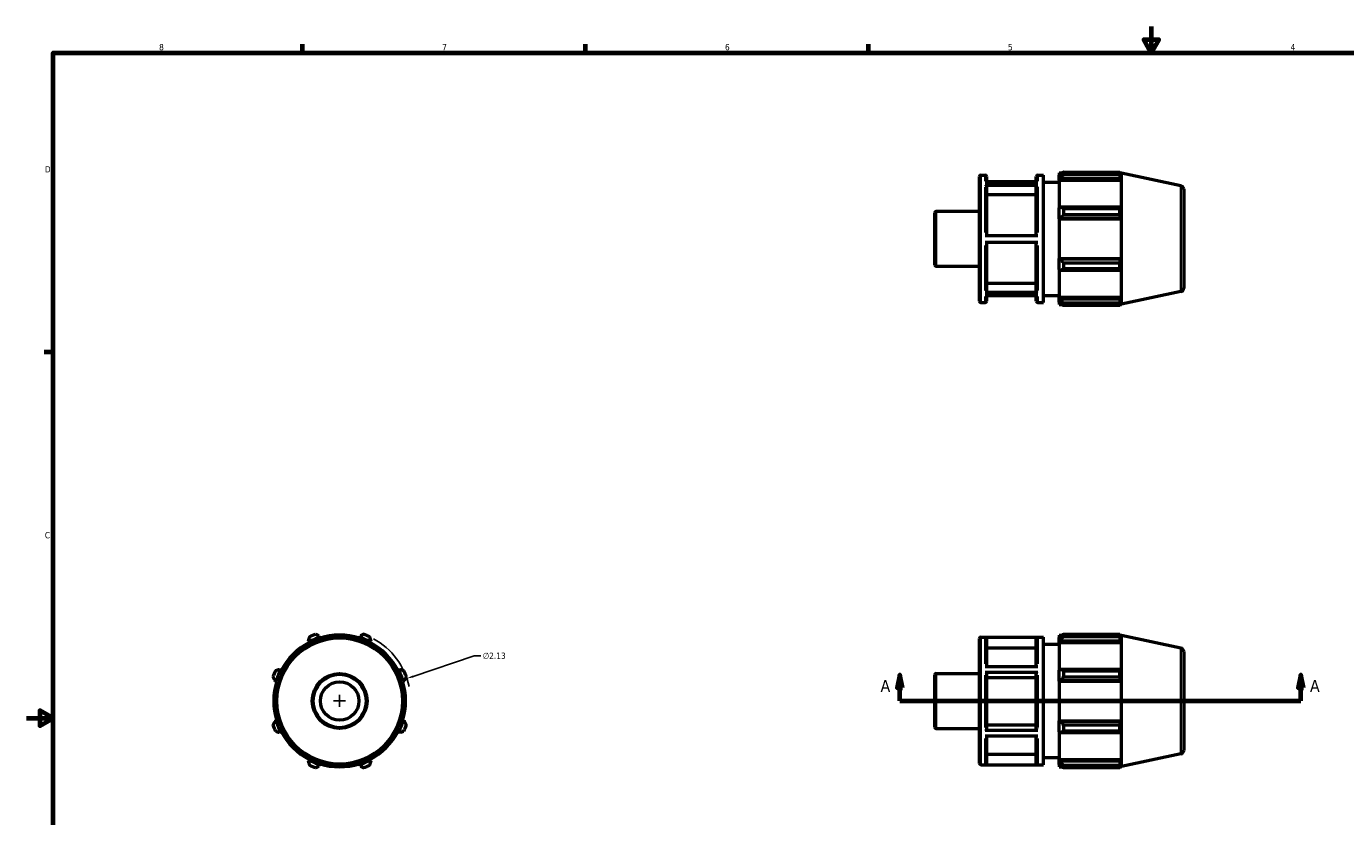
# Model space of a CAD drawing. Header units: inches. Extents: x -1.9 to 36.8, y -2.4 to 21.5.
# Tile 2 of 4: x 0.1 to 19.9, y 9.5 to 21.4. Entities that reach past the tile are written whole.
import ezdxf

# ---------------------------------------------------------------- set-up
doc = ezdxf.new("R2010")
doc.units = ezdxf.units.IN
doc.header["$MEASUREMENT"] = 0
for name, color, linetype, lineweight in [('Border (ANSI)', 7, 'Continuous', 70), ('Dimension (ANSI)', 7, 'Continuous', 25), ('Section Line (ANSI)', 7, 'Continuous', 70), ('Visible (ANSI)', 7, 'Continuous', 50), ('Visible Narrow (ANSI)', 7, 'Continuous', 35)]:
    doc.layers.add(name, color=color, linetype=linetype, lineweight=lineweight)
doc.styles.add('Label Text (ANSI)', font='tahoma.ttf')
doc.styles.add('Note Text (ANSI)', font='tahoma.ttf')
doc.dimstyles.new('Default (ANSI)', dxfattribs={"dimtxt": 0.094488, "dimasz": 0.098425, "dimexe": 0.125, "dimexo": 0.0625, "dimgap": 0.031496, "dimtad": 0, "dimtih": 1, "dimtoh": 1, "dimrnd": 1e-08, "dimzin": 4, "dimdsep": 46, "dimtxsty": 'Note Text (ANSI)', "dimcen": 0.09, "dimdle": 0.393701, "dimclrd": 256, "dimclre": 256, "dimclrt": 5, "dimadec": 0, "dimazin": 1, "dimtfac": 1, "dimtofl": 0, "dimtmove": 0, "dimatfit": 3, "dimfxl": 1, "dimtolj": 1, "dimtzin": 4, "dimlwd": -1, "dimlwe": -1, "dimarcsym": 0})

# ---------------------------------------------------------------- blocks, each defined once
blk = doc.blocks.new('Borders Default Border')
at = {"layer": 'Border (ANSI)'}
for p, q in [((4.25, 21), (4.25, 21.134)), ((8.5, 21), (8.5, 21.134)), ((12.75, 21), (12.75, 21.134)), ((0.5, 16.5), (0.366, 16.5))]:
    blk.add_line(p, q, dxfattribs=at)
at = {"layer": 'Border (ANSI)', "flags": 128}
for points in [[(17, 21.4), (17, 21), (16.885, 21.2), (17.115, 21.2), (17, 21)], [(0.5, 1), (0.5, 21), (33.5, 21), (33.5, 1), (0.5, 1)], [(0.1, 11), (0.5, 11), (0.3, 11.115), (0.3, 10.885), (0.5, 11)]]:
    blk.add_lwpolyline(points, dxfattribs=at)
at = {"layer": 'Border (ANSI)', "color": 5, "true_color": 0x0000ff, "char_height": 0.0945, "attachment_point": 7, "style": 'Note Text (ANSI)'}
for s, insert in [('8', (2.094, 21.038)), ('7', (6.346, 21.04)), ('6', (10.595, 21.038)), ('5', (14.847, 21.038)), ('4', (19.092, 21.04)), ('D', (0.378, 19.203)), ('C', (0.378, 13.701))]:
    blk.add_mtext(s, dxfattribs=dict(at, insert=insert))
blk = doc.blocks.new('2dTransSection0')
at = {"layer": 'Section Line (ANSI)', "linetype": 'Continuous'}
for p, q in [((13.222, 11.65), (13.182, 11.453)), ((13.222, 11.453), (13.222, 11.65)), ((13.261, 11.453), (13.222, 11.65)), ((19.247, 11.65), (19.208, 11.453)), ((19.247, 11.453), (19.247, 11.65)), ((19.287, 11.453), (19.247, 11.65)), ((13.182, 11.453), (13.261, 11.453)), ((13.222, 11.257), (13.222, 11.453)), ((19.208, 11.453), (19.287, 11.453)), ((19.247, 11.257), (19.247, 11.453)), ((13.222, 11.257), (13.537, 11.257)), ((18.932, 11.257), (19.247, 11.257))]:
    blk.add_line(p, q, dxfattribs=at)
at = {"layer": 'Section Line (ANSI)'}
blk.add_line((13.222, 11.257), (19.247, 11.257), dxfattribs=at)
at = {"layer": 'Section Line (ANSI)', "linetype": 'Continuous', "flags": 128}
for points in [[(13.261, 11.453), (13.222, 11.65), (13.182, 11.453), (13.261, 11.453)], [(19.287, 11.453), (19.247, 11.65), (19.208, 11.453), (19.287, 11.453)]]:
    blk.add_lwpolyline(points, dxfattribs=at)
at = {"layer": 'Section Line (ANSI)'}
for points in [[(13.261, 11.453), (13.222, 11.65), (13.182, 11.453), (13.261, 11.453)], [(19.287, 11.453), (19.247, 11.65), (19.208, 11.453), (19.287, 11.453)]]:
    blk.add_solid(points, dxfattribs=at)
at = {"layer": 'Section Line (ANSI)', "char_height": 0.18, "attachment_point": 7, "style": 'Label Text (ANSI)'}
for insert in [(12.932, 11.394), (19.384, 11.394)]:
    blk.add_mtext('A', dxfattribs=dict(at, insert=insert))
blk = doc.blocks.new('*D10')
at = {"layer": 'Defpoints', "color": 0, "transparency": 16777216}
for p in [(5.816, 11.595), (3.796, 10.918)]:
    blk.add_point(p, dxfattribs=at)
at = {"layer": 'Dimension (ANSI)', "transparency": 16777216}
for p, q in [((6.826, 11.933), (5.909, 11.626)), ((6.925, 11.933), (6.826, 11.933)), ((4.806, 11.167), (4.806, 11.347)), ((4.716, 11.257), (4.896, 11.257))]:
    blk.add_line(p, q, dxfattribs=at)
blk.add_arc((4.806, 11.257), 1.065, 11.7871, 61.4296, dxfattribs=at)
blk.add_solid([(5.904, 11.641), (5.915, 11.61), (5.816, 11.595)], dxfattribs=at)
at = {"layer": 'Dimension (ANSI)', "color": 5, "transparency": 16777216, "insert": (6.956, 11.984), "char_height": 0.0945, "attachment_point": 1, "style": 'Note Text (ANSI)'}
blk.add_mtext('\\A1;∅2.13', dxfattribs=at)

msp = doc.modelspace()

# ---------------------------------------------------------------- linework, layer by layer
at = {"layer": 'Visible (ANSI)'}
for p, q in [((14.417, 17.269), (14.417, 19.144)), ((14.438, 19.165), (14.503, 19.165)), ((14.503, 19.06), (15.293, 19.06)), ((14.524, 19.144), (14.524, 19.06)), ((15.272, 19.064), (14.524, 19.064)), ((15.272, 19.06), (15.272, 19.144)), ((15.293, 19.165), (15.379, 19.165)), ((15.379, 17.248), (15.379, 19.165)), ((15.379, 19.059), (15.617, 19.059)), ((15.617, 19.197), (15.617, 19.161)), ((15.617, 19.197), (15.662, 19.197)), ((15.638, 19.182), (15.617, 19.161)), ((15.617, 19.095), (15.617, 19.161)), ((15.617, 19.095), (15.638, 19.113)), ((15.617, 19.085), (15.617, 19.095)), ((15.617, 19.085), (15.617, 18.669)), ((15.617, 19.085), (16.55, 19.085)), ((15.638, 19.113), (16.539, 19.113)), ((15.681, 19.209), (15.681, 19.17)), ((15.681, 19.209), (16.526, 19.209)), ((16.526, 19.17), (15.681, 19.17)), ((16.526, 19.17), (16.526, 19.209)), ((16.532, 19.197), (16.55, 19.197)), ((16.55, 19.151), (16.539, 19.182)), ((16.539, 19.113), (16.55, 19.085)), ((16.552, 19.191), (16.55, 19.197)), ((16.55, 19.151), (16.55, 19.197)), ((16.55, 18.664), (16.55, 19.085)), ((16.552, 17.222), (16.552, 19.191)), ((17.445, 19.001), (16.552, 19.191)), ((15.293, 19.006), (14.503, 19.006)), ((14.524, 18.988), (14.524, 18.255)), ((15.272, 18.867), (14.524, 18.867)), ((15.272, 18.255), (15.272, 18.988)), ((17.487, 18.95), (17.487, 17.463)), ((15.638, 18.679), (15.617, 18.669)), ((15.617, 18.508), (15.617, 18.669)), ((16.539, 18.679), (15.638, 18.679)), ((15.681, 18.66), (15.681, 18.567)), ((15.681, 18.66), (16.526, 18.66)), ((16.526, 18.567), (16.526, 18.66)), ((16.55, 18.664), (16.539, 18.679)), ((13.747, 17.815), (13.747, 18.598)), ((13.768, 18.619), (14.417, 18.619)), ((15.617, 18.508), (15.638, 18.514)), ((15.617, 18.504), (15.617, 18.508)), ((15.617, 18.504), (15.617, 17.909)), ((15.617, 18.504), (16.55, 18.504)), ((15.638, 18.514), (16.539, 18.514)), ((16.526, 18.567), (15.681, 18.567)), ((16.539, 18.514), (16.55, 18.504)), ((16.55, 17.909), (16.55, 18.504)), ((14.503, 18.255), (15.293, 18.255)), ((15.293, 18.148), (14.503, 18.148)), ((14.524, 18.148), (14.524, 17.42)), ((15.272, 17.42), (15.272, 18.148)), ((15.617, 17.905), (15.617, 17.909)), ((15.617, 17.909), (16.55, 17.909)), ((15.617, 17.744), (15.617, 17.905)), ((15.638, 17.899), (15.617, 17.905)), ((16.539, 17.899), (15.638, 17.899)), ((15.681, 17.846), (15.681, 17.753)), ((15.681, 17.846), (16.526, 17.846)), ((16.526, 17.753), (16.526, 17.846)), ((16.55, 17.909), (16.539, 17.899)), ((13.768, 17.794), (14.417, 17.794)), ((15.617, 17.744), (15.617, 17.328)), ((15.617, 17.744), (15.638, 17.734)), ((15.638, 17.734), (16.539, 17.734)), ((16.526, 17.753), (15.681, 17.753)), ((16.539, 17.734), (16.55, 17.749)), ((16.55, 17.328), (16.55, 17.749)), ((14.524, 17.54), (15.272, 17.54)), ((14.438, 17.248), (14.503, 17.248)), ((14.503, 17.402), (15.293, 17.402)), ((15.293, 17.349), (14.503, 17.349)), ((14.524, 17.349), (14.524, 17.269)), ((15.272, 17.269), (15.272, 17.349)), ((15.293, 17.248), (15.379, 17.248)), ((15.379, 17.355), (15.617, 17.355)), ((15.617, 17.319), (15.617, 17.328)), ((15.617, 17.328), (16.55, 17.328)), ((15.617, 17.252), (15.617, 17.319)), ((15.638, 17.3), (15.617, 17.319)), ((15.617, 17.252), (15.617, 17.216)), ((15.617, 17.252), (15.638, 17.231)), ((16.539, 17.3), (15.638, 17.3)), ((15.681, 17.243), (15.681, 17.204)), ((15.681, 17.243), (16.526, 17.243)), ((16.526, 17.204), (16.526, 17.243)), ((16.55, 17.328), (16.539, 17.3)), ((16.539, 17.231), (16.55, 17.262)), ((16.55, 17.216), (16.55, 17.262)), ((17.445, 17.412), (16.552, 17.222)), ((15.617, 17.216), (15.662, 17.216)), ((16.526, 17.204), (15.681, 17.204)), ((16.532, 17.216), (16.55, 17.216)), ((16.552, 17.222), (16.55, 17.216)), ((4.334, 12.163), (4.344, 12.145)), ((4.344, 12.145), (4.349, 12.135)), ((4.505, 12.211), (4.499, 12.232)), ((4.508, 12.201), (4.505, 12.211)), ((5.107, 12.211), (5.104, 12.201)), ((5.114, 12.232), (5.107, 12.211)), ((5.264, 12.135), (5.269, 12.145)), ((5.269, 12.145), (5.278, 12.163)), ((14.417, 10.319), (14.417, 12.194)), ((14.438, 12.215), (15.379, 12.215)), ((15.293, 12.213), (14.503, 12.213)), ((14.524, 12.192), (14.524, 11.777)), ((15.272, 11.777), (15.272, 12.192)), ((15.379, 10.298), (15.379, 12.215)), ((15.379, 12.109), (15.617, 12.109)), ((15.617, 12.247), (15.617, 12.211)), ((15.617, 12.247), (15.662, 12.247)), ((15.638, 12.232), (15.617, 12.211)), ((15.617, 12.145), (15.617, 12.211)), ((15.617, 12.145), (15.638, 12.163)), ((15.617, 12.135), (15.617, 12.145)), ((15.617, 12.135), (15.617, 11.719)), ((15.617, 12.135), (16.55, 12.135)), ((15.638, 12.163), (16.539, 12.163)), ((15.681, 12.259), (15.681, 12.22)), ((15.681, 12.259), (16.526, 12.259)), ((16.526, 12.22), (15.681, 12.22)), ((16.526, 12.22), (16.526, 12.259)), ((16.532, 12.247), (16.55, 12.247)), ((16.55, 12.201), (16.539, 12.232)), ((16.539, 12.163), (16.55, 12.135)), ((16.552, 12.241), (16.55, 12.247)), ((16.55, 12.201), (16.55, 12.247)), ((16.55, 11.714), (16.55, 12.135)), ((16.552, 10.272), (16.552, 12.241)), ((17.445, 12.051), (16.552, 12.241)), ((15.272, 12.053), (14.524, 12.053)), ((17.487, 12), (17.487, 10.514)), ((3.918, 11.719), (3.899, 11.729)), ((3.928, 11.714), (3.918, 11.719)), ((5.694, 11.719), (5.685, 11.714)), ((5.713, 11.729), (5.694, 11.719)), ((14.503, 11.777), (15.293, 11.777)), ((15.638, 11.729), (15.617, 11.719)), ((15.617, 11.558), (15.617, 11.719)), ((16.539, 11.729), (15.638, 11.729)), ((15.681, 11.71), (15.681, 11.617)), ((15.681, 11.71), (16.526, 11.71)), ((16.526, 11.617), (16.526, 11.71)), ((16.55, 11.714), (16.539, 11.729)), ((3.831, 11.564), (3.851, 11.558)), ((3.851, 11.558), (3.862, 11.554)), ((5.751, 11.554), (5.761, 11.558)), ((5.761, 11.558), (5.781, 11.564)), ((13.747, 10.865), (13.747, 11.648)), ((13.768, 11.669), (14.417, 11.669)), ((15.293, 11.684), (14.503, 11.684)), ((14.524, 11.674), (14.524, 10.83)), ((15.272, 11.604), (14.524, 11.604)), ((15.272, 10.83), (15.272, 11.674)), ((15.617, 11.558), (15.638, 11.564)), ((15.617, 11.554), (15.617, 11.558)), ((15.617, 11.554), (15.617, 10.959)), ((15.617, 11.554), (16.55, 11.554)), ((15.638, 11.564), (16.539, 11.564)), ((16.526, 11.617), (15.681, 11.617)), ((16.539, 11.564), (16.55, 11.554)), ((16.55, 10.959), (16.55, 11.554)), ((3.851, 10.956), (3.831, 10.949)), ((3.862, 10.959), (3.851, 10.956)), ((5.761, 10.956), (5.751, 10.959)), ((5.781, 10.949), (5.761, 10.956)), ((15.617, 10.956), (15.617, 10.959)), ((15.617, 10.959), (16.55, 10.959)), ((15.638, 10.949), (15.617, 10.956)), ((15.617, 10.794), (15.617, 10.956)), ((16.539, 10.949), (15.638, 10.949)), ((16.55, 10.959), (16.539, 10.949)), ((3.899, 10.784), (3.918, 10.794)), ((3.918, 10.794), (3.928, 10.799)), ((5.685, 10.799), (5.694, 10.794)), ((5.694, 10.794), (5.713, 10.784)), ((13.768, 10.844), (14.417, 10.844)), ((14.503, 10.82), (15.293, 10.82)), ((15.293, 10.728), (14.503, 10.728)), ((14.524, 10.9), (15.272, 10.9)), ((14.524, 10.728), (14.524, 10.32)), ((15.272, 10.32), (15.272, 10.728)), ((15.617, 10.794), (15.638, 10.784)), ((15.617, 10.794), (15.617, 10.378)), ((15.638, 10.784), (16.539, 10.784)), ((15.681, 10.896), (15.681, 10.803)), ((15.681, 10.896), (16.526, 10.896)), ((16.526, 10.803), (15.681, 10.803)), ((16.526, 10.803), (16.526, 10.896)), ((16.539, 10.784), (16.55, 10.799)), ((16.55, 10.378), (16.55, 10.799)), ((4.344, 10.369), (4.334, 10.35)), ((4.349, 10.378), (4.344, 10.369)), ((4.505, 10.302), (4.508, 10.312)), ((5.104, 10.312), (5.107, 10.302)), ((5.269, 10.369), (5.264, 10.378)), ((5.278, 10.35), (5.269, 10.369)), ((14.524, 10.459), (15.272, 10.459)), ((15.379, 10.405), (15.617, 10.405)), ((15.617, 10.369), (15.617, 10.378)), ((15.617, 10.378), (16.55, 10.378)), ((15.617, 10.302), (15.617, 10.369)), ((15.638, 10.35), (15.617, 10.369)), ((16.539, 10.35), (15.638, 10.35)), ((16.55, 10.378), (16.539, 10.35)), ((16.539, 10.281), (16.55, 10.312)), ((16.55, 10.266), (16.55, 10.312)), ((17.445, 10.462), (16.552, 10.272)), ((4.499, 10.281), (4.505, 10.302)), ((5.107, 10.302), (5.114, 10.281)), ((14.438, 10.298), (15.379, 10.298)), ((14.503, 10.299), (15.293, 10.299)), ((15.617, 10.302), (15.638, 10.281)), ((15.617, 10.302), (15.617, 10.266)), ((15.617, 10.266), (15.662, 10.266)), ((15.681, 10.293), (15.681, 10.254)), ((15.681, 10.293), (16.526, 10.293)), ((16.526, 10.254), (15.681, 10.254)), ((16.526, 10.254), (16.526, 10.293)), ((16.532, 10.266), (16.55, 10.266)), ((16.552, 10.272), (16.55, 10.266))]:
    msp.add_line(p, q, dxfattribs=at)
for radius in [0.958, 0.412, 0.289]:
    msp.add_circle((4.806, 11.257), radius, dxfattribs=at)
for centre, radius, start, end in [((14.438, 19.144), 0.0209, 90, 180), ((14.503, 19.144), 0.0209, 0, 90), ((15.293, 19.144), 0.0209, 90, 180), ((17.434, 18.95), 0.0524, 0, 78), ((13.768, 18.598), 0.0209, 90, 180), ((13.768, 17.815), 0.0209, 180, 270), ((17.434, 17.463), 0.0524, 282, 0), ((14.438, 17.269), 0.0209, 180, 270), ((14.503, 17.269), 0.0209, 270, 0), ((15.293, 17.269), 0.0209, 180, 270), ((4.806, 11.257), 0.99, 117.5, 152.5), ((4.806, 11.257), 1.001, 107.5, 117.5), ((4.806, 11.257), 1.065, 109.792, 115.208), ((4.806, 11.257), 0.99, 72.5, 107.5), ((4.806, 11.257), 1.001, 62.5, 72.5), ((4.806, 11.257), 1.065, 64.792, 70.208), ((4.806, 11.257), 0.99, 27.5, 62.5), ((14.438, 12.194), 0.0209, 90, 180), ((17.434, 12), 0.0524, 0, 78), ((4.806, 11.257), 1.065, 154.792, 160.208), ((4.806, 11.257), 1.001, 152.5, 162.5), ((4.806, 11.257), 1.001, 17.5, 27.5), ((4.806, 11.257), 1.065, 19.792, 25.208), ((4.806, 11.257), 0.99, 162.5, 197.5), ((4.806, 11.257), 0.99, 342.5, 17.5), ((13.768, 11.648), 0.0209, 90, 180), ((4.806, 11.257), 1.001, 197.5, 207.5), ((4.806, 11.257), 1.001, 332.5, 342.5), ((4.806, 11.257), 1.065, 199.792, 205.208), ((4.806, 11.257), 0.99, 207.5, 242.5), ((4.806, 11.257), 0.99, 297.5, 332.5), ((4.806, 11.257), 1.065, 334.792, 340.208), ((13.768, 10.865), 0.0209, 180, 270), ((17.434, 10.514), 0.0524, 282, 0), ((4.806, 11.257), 1.001, 242.5, 252.5), ((4.806, 11.257), 0.99, 252.5, 287.5), ((4.806, 11.257), 1.001, 287.5, 297.5), ((14.438, 10.319), 0.0209, 180, 270), ((4.806, 11.257), 1.065, 244.792, 250.208), ((4.806, 11.257), 1.065, 289.792, 295.208)]:
    msp.add_arc(centre, radius, start, end, dxfattribs=at)
for points, weights in [([(15.681, 19.209), (15.659, 19.195), (15.638, 19.182)], [1.01526984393, 1.01088683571, 1.00570109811]), ([(15.638, 19.113), (15.659, 19.141), (15.681, 19.17)], [1.00570109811, 1.01088683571, 1.01526984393]), ([(16.526, 19.209), (16.533, 19.195), (16.539, 19.182)], [1, 1.00080579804, 1.00079460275]), ([(16.539, 19.113), (16.533, 19.141), (16.526, 19.17)], [1.00079460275, 1.00080579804, 1]), ([(15.681, 18.66), (15.659, 18.67), (15.638, 18.679)], [1.01526984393, 1.01088683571, 1.00570109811]), ([(16.526, 18.66), (16.533, 18.67), (16.539, 18.679)], [1, 1.00080579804, 1.00079460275]), ([(15.638, 18.514), (15.659, 18.54), (15.681, 18.567)], [1.00570109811, 1.01088683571, 1.01526984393]), ([(16.539, 18.514), (16.533, 18.54), (16.526, 18.567)], [1.00079460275, 1.00080579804, 1]), ([(15.681, 17.846), (15.659, 17.873), (15.638, 17.899)], [1.01526984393, 1.01088683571, 1.00570109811]), ([(16.526, 17.846), (16.533, 17.873), (16.539, 17.899)], [1, 1.00080579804, 1.00079460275]), ([(15.638, 17.734), (15.659, 17.743), (15.681, 17.753)], [1.00570109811, 1.01088683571, 1.01526984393]), ([(16.539, 17.734), (16.533, 17.743), (16.526, 17.753)], [1.00079460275, 1.00080579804, 1]), ([(15.681, 17.243), (15.659, 17.272), (15.638, 17.3)], [1.01526984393, 1.01088683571, 1.00570109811]), ([(16.526, 17.243), (16.533, 17.272), (16.539, 17.3)], [1, 1.00080579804, 1.00079460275]), ([(15.638, 17.231), (15.659, 17.218), (15.681, 17.204)], [1.00570109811, 1.01088683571, 1.01526984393]), ([(16.539, 17.231), (16.533, 17.218), (16.526, 17.204)], [1.00079460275, 1.00080579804, 1]), ([(4.353, 12.22), (4.343, 12.191), (4.334, 12.163)], [1.01526984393, 1.01088683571, 1.00570109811]), ([(4.499, 12.232), (4.473, 12.245), (4.446, 12.259)], [1.00570109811, 1.01088683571, 1.01526984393]), ([(5.167, 12.259), (5.14, 12.245), (5.114, 12.232)], [1.01526984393, 1.01088683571, 1.00570109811]), ([(5.278, 12.163), (5.269, 12.191), (5.26, 12.22)], [1.00570109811, 1.01088683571, 1.01526984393]), ([(15.681, 12.259), (15.659, 12.245), (15.638, 12.232)], [1.01526984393, 1.01088683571, 1.00570109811]), ([(15.638, 12.163), (15.659, 12.191), (15.681, 12.22)], [1.00570109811, 1.01088683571, 1.01526984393]), ([(16.526, 12.259), (16.533, 12.245), (16.539, 12.232)], [1, 1.00080579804, 1.00079460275]), ([(16.539, 12.163), (16.533, 12.191), (16.526, 12.22)], [1.00079460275, 1.00080579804, 1]), ([(3.899, 11.729), (3.872, 11.72), (3.843, 11.71)], [1.00570109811, 1.01088683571, 1.01526984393]), ([(5.77, 11.71), (5.741, 11.72), (5.713, 11.729)], [1.01526984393, 1.01088683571, 1.00570109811]), ([(15.681, 11.71), (15.659, 11.72), (15.638, 11.729)], [1.01526984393, 1.01088683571, 1.00570109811]), ([(16.526, 11.71), (16.533, 11.72), (16.539, 11.729)], [1, 1.00080579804, 1.00079460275]), ([(3.804, 11.617), (3.818, 11.59), (3.831, 11.564)], [1.01526984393, 1.01088683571, 1.00570109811]), ([(5.781, 11.564), (5.795, 11.59), (5.808, 11.617)], [1.00570109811, 1.01088683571, 1.01526984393]), ([(15.638, 11.564), (15.659, 11.59), (15.681, 11.617)], [1.00570109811, 1.01088683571, 1.01526984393]), ([(16.539, 11.564), (16.533, 11.59), (16.526, 11.617)], [1.00079460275, 1.00080579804, 1]), ([(3.831, 10.949), (3.818, 10.923), (3.804, 10.896)], [1.00570109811, 1.01088683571, 1.01526984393]), ([(5.808, 10.896), (5.795, 10.923), (5.781, 10.949)], [1.01526984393, 1.01088683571, 1.00570109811]), ([(15.681, 10.896), (15.659, 10.923), (15.638, 10.949)], [1.01526984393, 1.01088683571, 1.00570109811]), ([(16.526, 10.896), (16.533, 10.923), (16.539, 10.949)], [1, 1.00080579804, 1.00079460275]), ([(3.843, 10.803), (3.872, 10.794), (3.899, 10.784)], [1.01526984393, 1.01088683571, 1.00570109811]), ([(5.713, 10.784), (5.741, 10.794), (5.77, 10.803)], [1.00570109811, 1.01088683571, 1.01526984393]), ([(15.638, 10.784), (15.659, 10.794), (15.681, 10.803)], [1.00570109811, 1.01088683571, 1.01526984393]), ([(16.539, 10.784), (16.533, 10.794), (16.526, 10.803)], [1.00079460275, 1.00080579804, 1]), ([(4.334, 10.35), (4.343, 10.322), (4.353, 10.293)], [1.00570109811, 1.01088683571, 1.01526984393]), ([(5.26, 10.293), (5.269, 10.322), (5.278, 10.35)], [1.01526984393, 1.01088683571, 1.00570109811]), ([(15.681, 10.293), (15.659, 10.322), (15.638, 10.35)], [1.01526984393, 1.01088683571, 1.00570109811]), ([(16.526, 10.293), (16.533, 10.322), (16.539, 10.35)], [1, 1.00080579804, 1.00079460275]), ([(4.446, 10.254), (4.473, 10.268), (4.499, 10.281)], [1.01526984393, 1.01088683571, 1.00570109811]), ([(5.114, 10.281), (5.14, 10.268), (5.167, 10.254)], [1.00570109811, 1.01088683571, 1.01526984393]), ([(15.638, 10.281), (15.659, 10.268), (15.681, 10.254)], [1.00570109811, 1.01088683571, 1.01526984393]), ([(16.539, 10.281), (16.533, 10.268), (16.526, 10.254)], [1.00079460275, 1.00080579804, 1])]:
    msp.add_rational_spline(points, weights, degree=2, dxfattribs=at)
for points, knots in [([(14.503, 19.006), (14.505, 19.006), (14.508, 19.005), (14.513, 19.004), (14.516, 19.002), (14.519, 18.999), (14.521, 18.997), (14.523, 18.993), (14.524, 18.99), (14.524, 18.988)], [0, 0, 0, 0, 0.019685, 0.019685, 0.03938863, 0.03938863, 0.05911536, 0.05911536, 0.0788621, 0.0788621, 0.0788621, 0.0788621]), ([(15.272, 18.988), (15.272, 18.99), (15.272, 18.993), (15.274, 18.997), (15.276, 18.999), (15.28, 19.002), (15.282, 19.004), (15.287, 19.005), (15.29, 19.006), (15.293, 19.006)], [0.2365921, 0.2365921, 0.2365921, 0.2365921, 0.25633884, 0.25633884, 0.27606556, 0.27606556, 0.2957692, 0.2957692, 0.3154542, 0.3154542, 0.3154542, 0.3154542]), ([(14.524, 17.42), (14.524, 17.418), (14.523, 17.415), (14.521, 17.411), (14.519, 17.408), (14.516, 17.405), (14.513, 17.404), (14.508, 17.402), (14.505, 17.402), (14.503, 17.402)], [0.23651942, 0.23651942, 0.23651942, 0.23651942, 0.25625041, 0.25625041, 0.2759677, 0.2759677, 0.29566918, 0.29566918, 0.3153579, 0.3153579, 0.3153579, 0.3153579]), ([(15.293, 17.402), (15.29, 17.402), (15.287, 17.402), (15.282, 17.404), (15.28, 17.405), (15.276, 17.408), (15.274, 17.411), (15.272, 17.415), (15.272, 17.418), (15.272, 17.42)], [0, 0, 0, 0, 0.01968872, 0.01968872, 0.0393902, 0.0393902, 0.05910749, 0.05910749, 0.07883848, 0.07883848, 0.07883848, 0.07883848]), ([(14.503, 12.213), (14.505, 12.213), (14.508, 12.213), (14.513, 12.211), (14.516, 12.209), (14.519, 12.205), (14.521, 12.203), (14.523, 12.198), (14.524, 12.195), (14.524, 12.192)], [0, 0, 0, 0, 0.019685, 0.019685, 0.03938863, 0.03938863, 0.05911536, 0.05911536, 0.0788621, 0.0788621, 0.0788621, 0.0788621]), ([(15.272, 12.192), (15.272, 12.195), (15.272, 12.198), (15.274, 12.203), (15.276, 12.205), (15.28, 12.209), (15.282, 12.211), (15.287, 12.213), (15.29, 12.213), (15.293, 12.213)], [0.2365921, 0.2365921, 0.2365921, 0.2365921, 0.25633884, 0.25633884, 0.27606556, 0.27606556, 0.2957692, 0.2957692, 0.3154542, 0.3154542, 0.3154542, 0.3154542]), ([(14.503, 11.684), (14.505, 11.684), (14.508, 11.684), (14.513, 11.683), (14.516, 11.682), (14.519, 11.68), (14.521, 11.679), (14.523, 11.677), (14.524, 11.675), (14.524, 11.674)], [0, 0, 0, 0, 0.019685, 0.019685, 0.03938863, 0.03938863, 0.05911536, 0.05911536, 0.0788621, 0.0788621, 0.0788621, 0.0788621]), ([(15.272, 11.674), (15.272, 11.675), (15.272, 11.677), (15.274, 11.679), (15.276, 11.68), (15.28, 11.682), (15.282, 11.683), (15.287, 11.684), (15.29, 11.684), (15.293, 11.684)], [0.2365921, 0.2365921, 0.2365921, 0.2365921, 0.25633884, 0.25633884, 0.27606556, 0.27606556, 0.2957692, 0.2957692, 0.3154542, 0.3154542, 0.3154542, 0.3154542]), ([(14.524, 10.83), (14.524, 10.829), (14.523, 10.827), (14.521, 10.825), (14.519, 10.824), (14.516, 10.822), (14.513, 10.821), (14.508, 10.82), (14.505, 10.82), (14.503, 10.82)], [0.23651942, 0.23651942, 0.23651942, 0.23651942, 0.25625041, 0.25625041, 0.2759677, 0.2759677, 0.29566918, 0.29566918, 0.3153579, 0.3153579, 0.3153579, 0.3153579]), ([(15.293, 10.82), (15.29, 10.82), (15.287, 10.82), (15.282, 10.821), (15.28, 10.822), (15.276, 10.824), (15.274, 10.825), (15.272, 10.827), (15.272, 10.829), (15.272, 10.83)], [0, 0, 0, 0, 0.01968872, 0.01968872, 0.0393902, 0.0393902, 0.05910749, 0.05910749, 0.07883848, 0.07883848, 0.07883848, 0.07883848]), ([(14.524, 10.32), (14.524, 10.318), (14.523, 10.315), (14.521, 10.31), (14.519, 10.307), (14.516, 10.304), (14.513, 10.302), (14.508, 10.3), (14.505, 10.299), (14.503, 10.299)], [0.23651942, 0.23651942, 0.23651942, 0.23651942, 0.25625041, 0.25625041, 0.2759677, 0.2759677, 0.29566918, 0.29566918, 0.3153579, 0.3153579, 0.3153579, 0.3153579]), ([(15.293, 10.299), (15.29, 10.299), (15.287, 10.3), (15.282, 10.302), (15.28, 10.304), (15.276, 10.307), (15.274, 10.31), (15.272, 10.315), (15.272, 10.318), (15.272, 10.32)], [0, 0, 0, 0, 0.01968872, 0.01968872, 0.0393902, 0.0393902, 0.05910749, 0.05910749, 0.07883848, 0.07883848, 0.07883848, 0.07883848])]:
    msp.add_open_spline(points, degree=3, knots=knots, dxfattribs=at)
at = {"layer": 'Visible Narrow (ANSI)'}
for p, q in [((14.438, 19.153), (14.438, 17.26)), ((14.503, 19.07), (14.503, 19.165)), ((15.293, 19.165), (15.293, 19.07)), ((14.503, 18.299), (14.503, 18.98)), ((15.293, 18.98), (15.293, 18.299)), ((17.445, 17.422), (17.445, 18.991)), ((13.768, 18.614), (13.768, 17.799)), ((14.503, 17.427), (14.503, 18.104)), ((15.293, 18.104), (15.293, 17.427)), ((14.503, 17.248), (14.503, 17.339)), ((15.293, 17.339), (15.293, 17.248)), ((14.438, 12.203), (14.438, 10.31)), ((14.503, 11.814), (14.503, 12.209)), ((15.293, 12.209), (15.293, 11.814)), ((17.445, 10.472), (17.445, 12.041)), ((13.768, 11.664), (13.768, 10.849)), ((14.503, 10.86), (14.503, 11.644)), ((15.293, 11.644), (15.293, 10.86)), ((14.503, 10.303), (14.503, 10.691)), ((15.293, 10.691), (15.293, 10.303))]:
    msp.add_line(p, q, dxfattribs=at)
for radius in [0.938, 0.392]:
    msp.add_circle((4.806, 11.257), radius, dxfattribs=at)

# ---------------------------------------------------------------- block references
msp.add_blockref('Borders Default Border', (0, 0))
at = {"layer": 'Section Line (ANSI)'}
msp.add_blockref('2dTransSection0', (0, 0), dxfattribs=at)

# ---------------------------------------------------------------- dimensions: what is measured, and where the dimension line sits
at = {"layer": 'Dimension (ANSI)'}
dim = msp.add_diameter_dim_2p(p1=(3.796, 10.918), p2=(5.816, 11.595), dimstyle='Default (ANSI)', override={"dimgap": 0.031496, "dimdec": 2, "dimlfac": 1, "dimtol": 0, "dimlim": 0, "dimtp": 0, "dimtm": 0, "dimtdec": 2}, dxfattribs=at)
dim.commit()
dim.dimension.update_dxf_attribs({"geometry": '*D10', "text_midpoint": (7.127, 11.933), "dimtype": 163})

doc.saveas('drawing.dxf')
